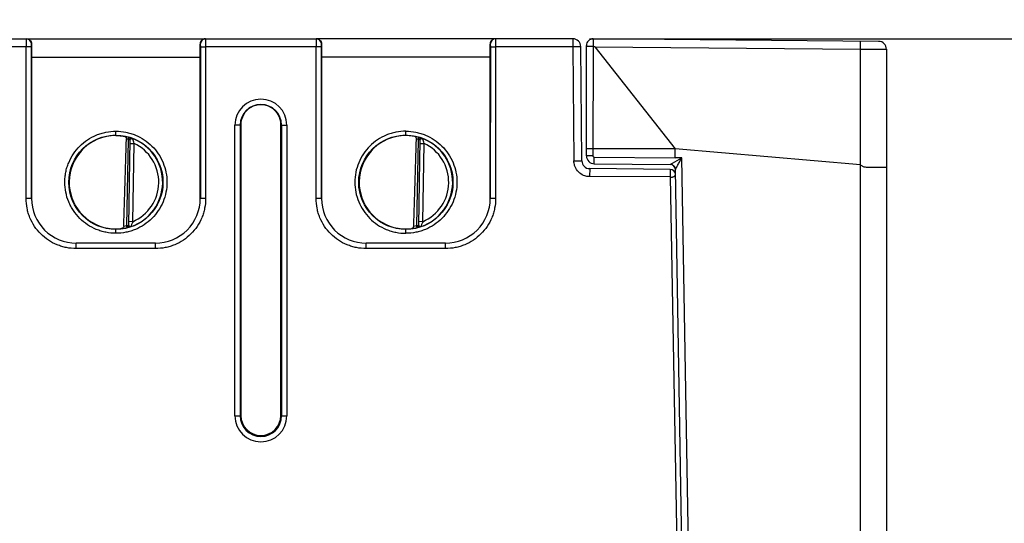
# Model space of a CAD drawing. Header units: inches. Extents: x 0 to 34, y 0 to 22.
# Tile 34 of 67: x 18.6 to 22.4, y 7 to 8.9. Entities that reach past the tile are written whole.
import ezdxf

# ---------------------------------------------------------------- set-up
doc = ezdxf.new("R2010")
doc.units = ezdxf.units.IN
doc.header["$LTSCALE"] = 1.87
doc.header["$MEASUREMENT"] = 0
doc.layers.get('0').update_dxf_attribs({"linetype": 'CONTINUOUS'})
doc.layers.add('DIMENSIONS', color=7, linetype='CONTINUOUS')
doc.styles.get("Standard").update_dxf_attribs({"font": 'txt', "width": 0.8})
doc.dimstyles.new('DIMSTYLE_1', dxfattribs={"dimtxt": 0.125, "dimasz": 0.18, "dimexe": 0.18, "dimexo": 0.0625, "dimgap": 0.09, "dimtad": 0, "dimtih": 1, "dimtoh": 1, "dimzin": 4, "dimdsep": 46, "dimtxsty": 'STANDARD', "dimblk": '_FILLED', "dimblk1": '_FILLED', "dimblk2": '_FILLED', "dimcen": 0.09, "dimadec": 0, "dimazin": 0, "dimtp": 0.01, "dimtm": 0.01, "dimtfac": 1, "dimtofl": 0, "dimtmove": 0, "dimatfit": 3, "dimldrblk": '_FILLED', "dimfxl": 1, "dimtolj": 1, "dimtzin": 4, "dimarcsym": 0})

# ---------------------------------------------------------------- blocks, each defined once
blk = doc.blocks.new('*D3')
at = {"layer": 'DIMENSIONS', "color": 2, "linetype": 'CONTINUOUS'}
blk.add_line((20.7804, 8.8465), (22.5948, 8.8465), dxfattribs=at)
at = {"layer": 'DIMENSIONS', "color": 2, "linetype": 'CONTINUOUS', "insert": (22.6573, 8.909), "char_height": 0.125, "width": 1.225, "attachment_point": 1, "line_spacing_factor": 0.9}
blk.add_mtext('4.11{\\Ftxt.shx;\\W1.000000;\\H0.125000; }[104.5]', dxfattribs=at)
blk = doc.blocks.new('_FILLED')
at = {"color": 0, "linetype": 'BYBLOCK'}
blk.add_solid([(0, 0), (-1, 0.174), (-1, -0.174)], dxfattribs=at)

msp = doc.modelspace()

# ---------------------------------------------------------------- linework, layer by layer
at = {"color": 7, "linetype": 'CONTINUOUS'}
for p, q in [((17.5455, 8.8465), (18.6447, 8.8465)), ((18.6437, 8.8162), (18.2246, 8.8162)), ((18.6439, 8.8465), (18.6437, 8.8162)), ((18.6637, 8.8164), (18.6437, 8.8162)), ((18.6437, 8.2409), (18.6437, 8.8162)), ((18.6455, 8.8465), (19.7447, 8.8465)), ((18.6637, 8.8164), (18.6639, 8.8265)), ((18.6638, 8.241), (18.6637, 8.8164)), ((18.6647, 8.8265), (18.6639, 8.8265)), ((19.3045, 8.8265), (19.3037, 8.8265)), ((19.3045, 8.8265), (19.3047, 8.8164)), ((19.3047, 8.8164), (19.3046, 8.241)), ((19.3047, 8.8164), (19.3148, 8.8162)), ((19.3245, 8.8465), (19.3247, 8.8162)), ((19.7437, 8.8162), (19.3246, 8.8162)), ((19.3246, 8.8162), (19.3246, 8.2409)), ((19.7439, 8.8465), (19.7437, 8.8162)), ((19.7637, 8.8164), (19.7437, 8.8162)), ((19.7437, 8.2409), (19.7437, 8.8162)), ((20.7179, 8.8465), (19.7455, 8.8465)), ((19.7637, 8.8164), (19.7639, 8.8265)), ((19.7638, 8.241), (19.7637, 8.8164)), ((19.7647, 8.8265), (19.7639, 8.8265)), ((20.4037, 8.8265), (20.4045, 8.8265)), ((20.4045, 8.8265), (20.4047, 8.8164)), ((20.4047, 8.8164), (20.4046, 8.241)), ((20.4047, 8.8164), (20.4247, 8.8162)), ((20.4245, 8.8465), (20.4247, 8.8162)), ((20.7179, 8.8162), (20.4246, 8.8162)), ((20.4246, 8.8162), (20.4246, 8.2409)), ((20.7179, 8.8465), (20.7179, 8.8162)), ((20.7179, 8.8162), (20.7217, 8.3833)), ((20.7517, 8.3838), (20.7479, 8.8167)), ((20.7692, 8.4024), (20.7692, 8.8213)), ((20.7944, 8.8187), (20.794, 8.4024)), ((21.8776, 8.8369), (20.7944, 8.8463)), ((20.7944, 8.8463), (20.7944, 8.8187)), ((20.8007, 8.8165), (21.8082, 8.8077)), ((20.8007, 8.8165), (21.1052, 8.4288)), ((18.6643, 8.7771), (18.6642, 8.2415)), ((18.6643, 8.7771), (19.3041, 8.7771)), ((19.3042, 8.2415), (19.3041, 8.7771)), ((19.7643, 8.7771), (19.7642, 8.2415)), ((20.4041, 8.7771), (19.7643, 8.7771)), ((20.4042, 8.2415), (20.4041, 8.7771)), ((21.8082, 6.0505), (21.8082, 8.8077)), ((21.8082, 8.8077), (21.9073, 8.8069)), ((21.9073, 8.8069), (21.9073, 6.0513)), ((19.4558, 8.5192), (19.4358, 8.519)), ((19.4358, 7.4166), (19.4358, 8.519)), ((19.458, 8.5203), (19.4558, 8.5192)), ((19.4558, 8.5192), (19.4558, 7.4168)), ((19.458, 8.5203), (19.4582, 7.418)), ((19.6102, 7.418), (19.6104, 8.5203)), ((19.6126, 8.5192), (19.6104, 8.5203)), ((19.6126, 8.5192), (19.6326, 8.519)), ((19.6126, 8.5192), (19.6126, 7.4168)), ((19.6326, 8.519), (19.6326, 7.4166)), ((18.9842, 8.4796), (18.9842, 8.4963)), ((20.0842, 8.4796), (20.0842, 8.4963)), ((19.0307, 8.4648), (19.025, 8.1386)), ((19.0307, 8.4648), (19.0328, 8.4722)), ((19.0307, 8.4648), (19.0385, 8.4647)), ((19.0328, 8.4724), (19.0328, 8.4728)), ((19.0347, 8.4724), (19.0328, 8.4728)), ((19.0328, 8.1381), (19.0385, 8.465)), ((19.0383, 8.4499), (19.0533, 8.4496)), ((19.0481, 8.153), (19.0533, 8.4496)), ((19.049, 8.4656), (19.0485, 8.4676)), ((20.1307, 8.4648), (20.125, 8.1386)), ((20.1307, 8.4648), (20.1328, 8.4722)), ((20.1307, 8.4648), (20.1385, 8.4647)), ((20.1328, 8.4724), (20.1328, 8.4728)), ((20.1347, 8.4724), (20.1328, 8.4728)), ((20.1328, 8.1381), (20.1385, 8.465)), ((20.1383, 8.4499), (20.1533, 8.4496)), ((20.1481, 8.153), (20.1533, 8.4496)), ((20.149, 8.4656), (20.1485, 8.4676)), ((20.794, 8.4288), (20.7692, 8.4288)), ((21.1052, 8.4288), (20.794, 8.4288)), ((21.8082, 8.3684), (21.1052, 8.4288)), ((21.1058, 8.3947), (21.1052, 8.4288)), ((20.794, 8.4024), (20.7692, 8.4024)), ((20.7989, 8.3974), (21.1058, 8.3948)), ((20.7989, 8.3724), (20.7989, 8.3974)), ((20.7989, 8.3724), (21.0868, 8.3699)), ((21.0868, 8.3699), (21.1306, 8.3945)), ((21.1308, 8.3947), (21.1058, 8.3947)), ((21.1581, 6.8435), (21.1308, 8.3947)), ((20.7814, 8.3541), (20.7811, 8.3239)), ((21.0871, 8.3514), (20.7814, 8.3541)), ((21.0871, 8.3514), (21.0871, 8.3212)), ((21.1329, 6.8435), (21.1066, 8.3503)), ((21.0871, 8.3225), (20.7811, 8.3239)), ((21.0871, 8.3225), (21.1129, 6.8447)), ((18.6638, 8.241), (18.6438, 8.2409)), ((18.6642, 8.2415), (18.6638, 8.241)), ((19.3042, 8.2415), (19.3046, 8.241)), ((19.3246, 8.2409), (19.3046, 8.241)), ((19.7638, 8.241), (19.7438, 8.2409)), ((19.7642, 8.2415), (19.7638, 8.241)), ((20.4046, 8.241), (20.4042, 8.2415)), ((20.4246, 8.2409), (20.4046, 8.241)), ((19.0481, 8.153), (19.0331, 8.1532)), ((19.0433, 8.1373), (19.0451, 8.1437)), ((19.0451, 8.1437), (19.0467, 8.1488)), ((20.1481, 8.153), (20.1331, 8.1532)), ((20.1433, 8.1373), (20.1451, 8.1437)), ((20.1451, 8.1437), (20.1467, 8.1488)), ((18.9842, 8.1089), (18.9842, 8.1255)), ((19.025, 8.1386), (19.0328, 8.1384)), ((19.0269, 8.1309), (19.025, 8.1386)), ((19.0269, 8.1306), (19.0269, 8.1309)), ((19.0269, 8.1306), (19.0286, 8.1308)), ((19.0286, 8.1308), (19.0345, 8.1323)), ((19.0426, 8.1348), (19.0433, 8.1373)), ((20.0842, 8.1089), (20.0842, 8.1255)), ((20.1137, 8.1339), (20.1141, 8.1362)), ((20.125, 8.1386), (20.1328, 8.1384)), ((20.1269, 8.1309), (20.125, 8.1386)), ((20.1269, 8.1306), (20.1269, 8.1309)), ((20.1269, 8.1306), (20.1286, 8.1308)), ((20.1286, 8.1308), (20.134, 8.1322)), ((20.1426, 8.1348), (20.1433, 8.1373)), ((18.8338, 8.0711), (18.8342, 8.0715)), ((19.1346, 8.0711), (18.8338, 8.0711)), ((18.8338, 8.0509), (18.8338, 8.0711)), ((19.1346, 8.0711), (19.1342, 8.0715)), ((19.1346, 8.0509), (19.1346, 8.0711)), ((19.9338, 8.0711), (19.9342, 8.0715)), ((20.2346, 8.0711), (19.9338, 8.0711)), ((19.9338, 8.0509), (19.9338, 8.0711)), ((20.2346, 8.0711), (20.2342, 8.0715)), ((20.2346, 8.0509), (20.2346, 8.0711)), ((19.1346, 8.0509), (18.8338, 8.0509)), ((20.2346, 8.0509), (19.9338, 8.0509)), ((19.4358, 7.4166), (19.4558, 7.4168)), ((19.4558, 7.4168), (19.4582, 7.418)), ((19.6126, 7.4168), (19.6102, 7.418)), ((19.6126, 7.4168), (19.6326, 7.4166))]:
    msp.add_line(p, q, dxfattribs=at)
at = {"color": 40, "linetype": 'CONTINUOUS'}
for p, q in [((21.0976, 8.3667), (21.0977, 8.3665)), ((21.0988, 8.3658), (21.099, 8.3656)), ((21.1012, 8.3636), (21.1015, 8.3633)), ((21.1018, 8.363), (21.102, 8.3627)), ((21.1034, 8.3607), (21.1036, 8.3604)), ((21.1039, 8.3601), (21.104, 8.3597)), ((21.104, 8.3597), (21.1042, 8.3594)), ((21.1056, 8.3562), (21.1057, 8.356)), ((21.1059, 8.3551), (21.106, 8.3549)), ((21.1063, 8.3534), (21.1064, 8.353))]:
    msp.add_line(p, q, dxfattribs=at)
for points in [[(21.0966, 8.3673), (21.0968, 8.3671), (21.097, 8.367), (21.0972, 8.3669), (21.0974, 8.3668)], [(21.0973, 8.3669), (21.0976, 8.3666), (21.0979, 8.3664), (21.0983, 8.3662)], [(21.0979, 8.3664), (21.0981, 8.3663), (21.0983, 8.3662), (21.0985, 8.366), (21.0987, 8.3659)], [(21.0986, 8.3659), (21.0989, 8.3657), (21.0992, 8.3655), (21.0995, 8.3652)], [(21.0992, 8.3655), (21.0994, 8.3653), (21.0995, 8.3652)], [(21.0995, 8.3652), (21.0997, 8.3651), (21.0998, 8.3649), (21.1, 8.3648), (21.1001, 8.3647), (21.1003, 8.3645), (21.1004, 8.3644), (21.1006, 8.3643), (21.1007, 8.3641), (21.1008, 8.364), (21.101, 8.3638), (21.1011, 8.3637), (21.1013, 8.3635), (21.1014, 8.3634), (21.1015, 8.3633)], [(21.1015, 8.3633), (21.1017, 8.3631), (21.1019, 8.3629)], [(21.102, 8.3627), (21.1022, 8.3625), (21.1023, 8.3623)], [(21.1023, 8.3624), (21.1025, 8.362), (21.1028, 8.3617), (21.103, 8.3614), (21.1032, 8.3611)], [(21.1025, 8.3621), (21.1027, 8.3619), (21.1028, 8.3617)], [(21.103, 8.3614), (21.1031, 8.3612), (21.1032, 8.361), (21.1034, 8.3608), (21.1035, 8.3606), (21.1037, 8.3604), (21.1038, 8.3602), (21.1039, 8.3599)], [(21.104, 8.3597), (21.1041, 8.3595), (21.1042, 8.3594), (21.1043, 8.3592), (21.1044, 8.359), (21.1045, 8.3588), (21.1046, 8.3586), (21.1047, 8.3584), (21.1048, 8.3583), (21.1049, 8.3581), (21.1049, 8.3579), (21.105, 8.3577), (21.1051, 8.3575), (21.1052, 8.3573), (21.1053, 8.3571)], [(21.1053, 8.3571), (21.1053, 8.357), (21.1054, 8.3568), (21.1054, 8.3567), (21.1055, 8.3565), (21.1056, 8.3563)], [(21.1055, 8.3565), (21.1056, 8.3561), (21.1057, 8.3557)], [(21.1057, 8.3558), (21.1058, 8.3557), (21.1058, 8.3555), (21.1059, 8.3553), (21.1059, 8.3551)], [(21.106, 8.355), (21.1061, 8.3546), (21.1061, 8.3542), (21.1062, 8.3538)], [(21.106, 8.3546), (21.1061, 8.3543), (21.1062, 8.3541)], [(21.1062, 8.3538), (21.1063, 8.3535), (21.1063, 8.3533), (21.1064, 8.353), (21.1064, 8.3527), (21.1064, 8.3525), (21.1065, 8.3522)], [(21.1064, 8.3526), (21.1065, 8.3523), (21.1065, 8.3519), (21.1065, 8.3515), (21.1066, 8.3511), (21.1066, 8.3507), (21.1066, 8.3503)], [(21.1065, 8.3519), (21.1065, 8.3517), (21.1065, 8.3514)], [(21.1066, 8.3511), (21.1066, 8.3508), (21.1066, 8.3506)]]:
    msp.add_lwpolyline(points, dxfattribs=at)
at = {"color": 7, "linetype": 'CONTINUOUS'}
for centre in [(18.9842, 8.3024), (20.0842, 8.3024)]:
    msp.add_circle(centre, 0.1787, dxfattribs=at)
for centre, radius, start, end in [((18.6439, 8.8265), 0.02, 0.0123, 89.9783), ((19.3245, 8.8265), 0.02, 90.0216, 179.9877), ((19.3246, 10.799), 1.9828, 269.7158, 270.0019), ((19.7439, 8.8265), 0.02, 0.0123, 89.9783), ((20.4245, 8.8265), 0.02, 90.0217, 179.9877), ((20.7179, 8.8165), 0.03, 0.5, 90), ((20.7942, 8.8213), 0.025, 89.5, 180), ((21.8773, 8.8069), 0.03, 0.0001, 89.4995), ((19.5342, 8.519), 0.0984, 0.004, 179.996), ((19.5342, 8.5192), 0.0784, 0.003, 179.997), ((19.5342, 8.5203), 0.0761, 359.978, 180.022), ((19.5328, 8.5187), 0.0783, 36.3684, 45.2914), ((18.9833, 8.3096), 0.17, 89.6888, 97.6024), ((20.0833, 8.3096), 0.17, 89.6888, 97.6024), ((20.0834, 8.3124), 0.1671, 81.4672, 89.7121), ((18.9842, 8.3025), 0.1767, 74.0301, 78.8369), ((18.9842, 8.3025), 0.1689, 74.0301, 76.2529), ((19.0307, 8.4652), 0.00787, 359.0024, 74.0539), ((18.9842, 8.3025), 0.1776, 289.2017, 68.7983), ((18.9842, 8.3025), 0.1626, 293.1447, 64.8553), ((20.0842, 8.3183), 0.1612, 77.7645, 81.4711), ((20.0842, 8.3025), 0.1767, 74.0301, 78.8369), ((20.0842, 8.3025), 0.1689, 74.0301, 76.2529), ((20.1307, 8.4652), 0.00787, 359.0024, 74.0539), ((20.0842, 8.3025), 0.1776, 289.2017, 68.7983), ((20.0842, 8.3025), 0.1626, 293.1447, 64.8553), ((20.7817, 8.3841), 0.03, 180.5007, 269.5), ((20.7992, 8.4024), 0.03, 180, 269.4914), ((21.0866, 8.3499), 0.02, 1.0018, 89.5), ((21.0869, 8.3314), 0.02, 1, 89.5), ((18.8342, 8.2414), 0.1699, 179.9808, 270.0007), ((19.1343, 8.2413), 0.1699, 269.9853, 0.042), ((19.9342, 8.2414), 0.1699, 179.9808, 270.0007), ((20.2343, 8.2413), 0.1699, 269.9853, 0.042), ((19.1944, 8.1017), 0.155, 160.6934, 162.3225), ((20.2944, 8.1017), 0.155, 160.6934, 162.3225), ((18.983, 8.2956), 0.1701, 260.4012, 270.3938), ((18.983, 8.2925), 0.1671, 270.398, 275.5774), ((18.9833, 8.2894), 0.1639, 275.5776, 277.9921), ((18.9842, 8.3025), 0.1767, 277.129, 283.9699), ((19.0051, 8.1358), 0.00873, 296.2607, 314.0401), ((18.9842, 8.3025), 0.1689, 280.1935, 283.9699), ((19.025, 8.1386), 0.00787, 308.9523, 358.9986), ((18.994, 8.2787), 0.1519, 285.441, 288.6328), ((20.083, 8.2956), 0.1701, 260.4012, 270.3938), ((20.083, 8.2923), 0.1669, 270.401, 277.9581), ((20.0842, 8.3025), 0.1767, 277.129, 283.9699), ((20.0842, 8.3025), 0.1689, 280.1935, 283.9699), ((20.125, 8.1386), 0.00787, 308.9523, 358.9986), ((20.0945, 8.2774), 0.1506, 285.2419, 288.6457), ((19.5342, 7.4166), 0.0984, 180.0026, 359.9974), ((19.5342, 7.4168), 0.0784, 180.0028, 359.9973), ((19.5342, 7.4181), 0.076, 180.0963, 359.9037), ((19.5334, 7.418), 0.0768, 347.0854, 0.0022)]:
    msp.add_arc(centre, radius, start, end, dxfattribs=at)
for centre, major_axis, ratio, start_param, end_param in [((18.6655, 8.7765), (0, 0.07), 0.017455, 0.775193, 1.56207), ((19.3029, 8.7765), (0, 0.07), 0.017455, -1.56207, -0.775193), ((19.7655, 8.7765), (0, 0.07), 0.017455, 0.775193, 1.56207), ((20.4029, 8.7765), (0, 0.07), 0.017455, -1.56207, -0.775193), ((18.9842, 8.3025), (0, 0.1771), 1, 0.132587, 2.974099), ((20.0842, 8.3025), (0, 0.1771), 1, 0.132587, 2.974099), ((19.0055, 11.0416), (0.078, 4.4693), 0.01745, -2.278156, -2.184524), ((20.1055, 11.0416), (0.078, 4.4693), 0.01745, -2.278156, -2.184524)]:
    msp.add_ellipse(centre, major_axis=major_axis, ratio=ratio, start_param=start_param, end_param=end_param, dxfattribs=at)
for points, knots in [([(18.6455, 8.8465), (18.6477, 8.8465), (18.6524, 8.8456), (18.6586, 8.8418), (18.6635, 8.8353), (18.6647, 8.8295), (18.6647, 8.8265)], [0, 0, 0, 0, 0.218378, 0.447733, 0.701735, 1, 1, 1, 1]), ([(19.3229, 8.8465), (19.3206, 8.8465), (19.316, 8.8456), (19.3098, 8.8418), (19.3049, 8.8353), (19.3037, 8.8295), (19.3037, 8.8265)], [0, 0, 0, 0, 0.218378, 0.447733, 0.701735, 1, 1, 1, 1]), ([(19.7455, 8.8465), (19.7477, 8.8465), (19.7524, 8.8456), (19.7586, 8.8418), (19.7635, 8.8353), (19.7647, 8.8295), (19.7647, 8.8265)], [0, 0, 0, 0, 0.218378, 0.447733, 0.701735, 1, 1, 1, 1]), ([(20.4229, 8.8465), (20.4206, 8.8465), (20.416, 8.8456), (20.4098, 8.8418), (20.4049, 8.8353), (20.4037, 8.8295), (20.4037, 8.8265)], [0, 0, 0, 0, 0.218378, 0.447733, 0.701735, 1, 1, 1, 1]), ([(20.7479, 8.8167), (20.7479, 8.8167), (20.7478, 8.8167), (20.7477, 8.8167), (20.7475, 8.8167), (20.7473, 8.8167), (20.747, 8.8166), (20.7464, 8.8166), (20.7455, 8.8166), (20.7443, 8.8166), (20.7427, 8.8165), (20.741, 8.8165), (20.739, 8.8165), (20.7369, 8.8164), (20.7336, 8.8164), (20.7292, 8.8163), (20.7237, 8.8163), (20.7198, 8.8162), (20.7179, 8.8162)], [0, 0, 0, 0, 0.001288, 0.004945, 0.010986, 0.019394, 0.030147, 0.043224, 0.07626, 0.118263, 0.168753, 0.227189, 0.293028, 0.365696, 0.44448, 0.617404, 0.805356, 1, 1, 1, 1]), ([(20.7692, 8.8174), (20.7692, 8.8175), (20.7694, 8.8177), (20.7697, 8.8178), (20.7702, 8.818), (20.7712, 8.8181), (20.7726, 8.8182), (20.7744, 8.8183), (20.7774, 8.8183), (20.7798, 8.8185), (20.7815, 8.8186)], [0, 0, 0, 0, 0.029188, 0.05261, 0.083217, 0.166759, 0.280031, 0.42209, 0.590977, 1, 1, 1, 1]), ([(20.7815, 8.8186), (20.7835, 8.8188), (20.7876, 8.8193), (20.7919, 8.8192), (20.794, 8.8187)], [0, 0, 0, 0, 0.487469, 1, 1, 1, 1]), ([(20.7944, 8.8187), (20.795, 8.8186), (20.796, 8.8183), (20.7977, 8.8179), (20.799, 8.8175), (20.8, 8.817), (20.8005, 8.8167), (20.8007, 8.8165)], [0, 0, 0, 0, 0.250049, 0.500089, 0.750094, 0.87501, 1, 1, 1, 1]), ([(21.8082, 8.8077), (21.8082, 8.8096), (21.8082, 8.8134), (21.8083, 8.8189), (21.8083, 8.8233), (21.8083, 8.8265), (21.8083, 8.8287), (21.8083, 8.8306), (21.8083, 8.8324), (21.8083, 8.8339), (21.8083, 8.8351), (21.8083, 8.836), (21.8082, 8.8365), (21.8082, 8.8369), (21.8082, 8.8371), (21.8082, 8.8373), (21.8082, 8.8374), (21.8082, 8.8375), (21.8082, 8.8375)], [0, 0, 0, 0, 0.194998, 0.38305, 0.55591, 0.634631, 0.707227, 0.773005, 0.831395, 0.881844, 0.9238, 0.956797, 0.969862, 0.980608, 0.989011, 0.995051, 0.998709, 1, 1, 1, 1]), ([(19.6047, 8.5492), (19.6057, 8.5469), (19.6089, 8.5376), (19.6103, 8.5277), (19.6103, 8.5203)], [0, 0, 0, 0, 0.250799, 1, 1, 1, 1]), ([(18.9842, 8.1089), (18.9715, 8.109), (18.9525, 8.1108), (18.9279, 8.1169), (18.904, 8.1254), (18.8759, 8.1405), (18.8464, 8.1647), (18.8261, 8.1893), (18.8131, 8.2111), (18.8022, 8.234), (18.793, 8.2645), (18.7899, 8.2962), (18.7911, 8.3216), (18.7939, 8.3404), (18.7985, 8.3589), (18.8071, 8.3827), (18.8221, 8.4109), (18.8463, 8.4404), (18.8759, 8.4647), (18.904, 8.4797), (18.9279, 8.4882), (18.9525, 8.4943), (18.9715, 8.4962), (18.9842, 8.4963)], [0, 0, 0, 0, 0.06244, 0.093739, 0.125022, 0.187503, 0.249986, 0.312457, 0.34373, 0.375004, 0.437474, 0.499945, 0.531219, 0.562494, 0.593769, 0.625044, 0.687521, 0.749998, 0.812479, 0.874962, 0.906256, 0.937567, 1, 1, 1, 1]), ([(18.9842, 8.4963), (18.9968, 8.4962), (19.0159, 8.4943), (19.0405, 8.4882), (19.0644, 8.4797), (19.0925, 8.4647), (19.122, 8.4404), (19.1463, 8.4109), (19.1643, 8.3772), (19.1754, 8.3406), (19.1792, 8.3026), (19.1754, 8.2645), (19.1643, 8.228), (19.1463, 8.1942), (19.122, 8.1647), (19.0925, 8.1405), (19.0644, 8.1254), (19.0405, 8.1169), (19.0159, 8.1108), (18.9968, 8.1089), (18.9842, 8.1089)], [0, 0, 0, 0, 0.062451, 0.093759, 0.12505, 0.187544, 0.250039, 0.312526, 0.375018, 0.437509, 0.5, 0.562491, 0.624981, 0.687474, 0.749961, 0.812456, 0.87495, 0.906241, 0.937549, 1, 1, 1, 1]), ([(18.9842, 8.4796), (18.9874, 8.4796), (18.9989, 8.4792), (19.0103, 8.4776), (19.0184, 8.4759)], [0, 0, 0, 0, 0.279277, 1, 1, 1, 1]), ([(20.0842, 8.4963), (20.0715, 8.4961), (20.0525, 8.4943), (20.0279, 8.4882), (20.004, 8.4797), (19.9759, 8.4647), (19.9464, 8.4404), (19.9221, 8.4109), (19.9041, 8.3772), (19.893, 8.3406), (19.8892, 8.3026), (19.893, 8.2645), (19.9041, 8.228), (19.9221, 8.1943), (19.9464, 8.1647), (19.9759, 8.1405), (20.004, 8.1254), (20.0279, 8.1169), (20.0525, 8.1109), (20.0715, 8.109), (20.0842, 8.1089)], [0, 0, 0, 0, 0.062459, 0.093764, 0.125054, 0.187553, 0.250051, 0.312535, 0.375025, 0.437513, 0.5, 0.562487, 0.624975, 0.687465, 0.749949, 0.812447, 0.874946, 0.906236, 0.937541, 1, 1, 1, 1]), ([(20.0842, 8.4963), (20.0968, 8.4962), (20.1159, 8.4943), (20.1405, 8.4882), (20.1644, 8.4797), (20.1925, 8.4647), (20.222, 8.4404), (20.2463, 8.4109), (20.2643, 8.3772), (20.2754, 8.3406), (20.2792, 8.3026), (20.2754, 8.2645), (20.2643, 8.228), (20.2463, 8.1942), (20.222, 8.1647), (20.1925, 8.1405), (20.1644, 8.1254), (20.1405, 8.1169), (20.1159, 8.1108), (20.0968, 8.1089), (20.0842, 8.1089)], [0, 0, 0, 0, 0.062451, 0.093759, 0.12505, 0.187544, 0.250039, 0.312526, 0.375018, 0.437509, 0.5, 0.562491, 0.624981, 0.687474, 0.749961, 0.812456, 0.87495, 0.906241, 0.937549, 1, 1, 1, 1]), ([(19.0184, 8.4759), (19.019, 8.4757), (19.0201, 8.4753), (19.0222, 8.4738), (19.0233, 8.472), (19.0237, 8.4706)], [0, 0, 0, 0, 0.226156, 0.462238, 1, 1, 1, 1]), ([(19.0237, 8.4706), (19.0238, 8.4703), (19.0242, 8.469), (19.0244, 8.4676), (19.0243, 8.4665)], [0, 0, 0, 0, 0.240753, 1, 1, 1, 1]), ([(19.0484, 8.468), (19.0457, 8.469), (19.0412, 8.4706), (19.0365, 8.4719), (19.0347, 8.4724)], [0, 0, 0, 0, 0.598471, 1, 1, 1, 1]), ([(19.0385, 8.465), (19.0385, 8.4652), (19.0387, 8.4654), (19.0391, 8.466), (19.0396, 8.4664), (19.04, 8.4667)], [0, 0, 0, 0, 0.1469, 0.372985, 1, 1, 1, 1]), ([(19.04, 8.4667), (19.0406, 8.467), (19.0419, 8.4676), (19.0434, 8.4679), (19.0441, 8.4681)], [0, 0, 0, 0, 0.468575, 1, 1, 1, 1]), ([(19.0441, 8.4681), (19.0445, 8.4682), (19.0459, 8.4684), (19.0474, 8.4684), (19.0484, 8.468)], [0, 0, 0, 0, 0.254381, 1, 1, 1, 1]), ([(19.0533, 8.4496), (19.0523, 8.4525), (19.0509, 8.4579), (19.0496, 8.4632), (19.049, 8.4656)], [0, 0, 0, 0, 0.554522, 1, 1, 1, 1]), ([(20.1217, 8.4741), (20.1212, 8.4745), (20.1202, 8.4753), (20.119, 8.4757), (20.1184, 8.4759)], [0, 0, 0, 0, 0.511689, 1, 1, 1, 1]), ([(20.1243, 8.4665), (20.1243, 8.4673), (20.1242, 8.4691), (20.1234, 8.4718), (20.1223, 8.4734), (20.1217, 8.4741)], [0, 0, 0, 0, 0.278812, 0.666729, 1, 1, 1, 1]), ([(20.1484, 8.468), (20.1457, 8.469), (20.1412, 8.4706), (20.1365, 8.4719), (20.1347, 8.4724)], [0, 0, 0, 0, 0.598471, 1, 1, 1, 1]), ([(20.1385, 8.465), (20.1385, 8.4652), (20.1387, 8.4654), (20.1391, 8.466), (20.1396, 8.4664), (20.14, 8.4667)], [0, 0, 0, 0, 0.1469, 0.372985, 1, 1, 1, 1]), ([(20.14, 8.4667), (20.1406, 8.467), (20.1419, 8.4676), (20.1434, 8.4679), (20.1441, 8.4681)], [0, 0, 0, 0, 0.468575, 1, 1, 1, 1]), ([(20.1441, 8.4681), (20.1445, 8.4682), (20.1459, 8.4684), (20.1474, 8.4684), (20.1484, 8.468)], [0, 0, 0, 0, 0.254381, 1, 1, 1, 1]), ([(20.1533, 8.4496), (20.1523, 8.4525), (20.1509, 8.4579), (20.1496, 8.4632), (20.149, 8.4656)], [0, 0, 0, 0, 0.554522, 1, 1, 1, 1]), ([(20.7217, 8.3833), (20.7236, 8.3833), (20.7274, 8.3834), (20.733, 8.3834), (20.7374, 8.3835), (20.7406, 8.3835), (20.7428, 8.3836), (20.7448, 8.3836), (20.7465, 8.3837), (20.748, 8.3837), (20.7493, 8.3837), (20.7502, 8.3838), (20.7507, 8.3838), (20.7511, 8.3838), (20.7513, 8.3838), (20.7515, 8.3838), (20.7516, 8.3838), (20.7517, 8.3838), (20.7517, 8.3838)], [0, 0, 0, 0, 0.194632, 0.382538, 0.555405, 0.634171, 0.706827, 0.772676, 0.83114, 0.881663, 0.923684, 0.956734, 0.96982, 0.980583, 0.989, 0.995048, 0.998711, 1, 1, 1, 1]), ([(20.7263, 8.3607), (20.7256, 8.3625), (20.723, 8.3698), (20.7218, 8.3775), (20.7217, 8.3833)], [0, 0, 0, 0, 0.250738, 1, 1, 1, 1]), ([(20.7989, 8.3974), (20.7983, 8.3975), (20.797, 8.3977), (20.7953, 8.3988), (20.7942, 8.4005), (20.794, 8.4018), (20.794, 8.4024)], [0, 0, 0, 0, 0.249909, 0.50001, 0.750043, 1, 1, 1, 1]), ([(21.1066, 8.3503), (21.1066, 8.3504), (21.1067, 8.3506), (21.1069, 8.351), (21.1072, 8.3516), (21.1077, 8.3524), (21.1082, 8.3533), (21.109, 8.3548), (21.1101, 8.3569), (21.1115, 8.3596), (21.1131, 8.3625), (21.1147, 8.3655), (21.117, 8.3697), (21.1199, 8.375), (21.1234, 8.3816), (21.1271, 8.3882), (21.1295, 8.3926), (21.1308, 8.3948)], [0, 0, 0, 0, 0.005097, 0.014397, 0.027825, 0.045209, 0.06631, 0.090596, 0.146214, 0.207411, 0.272217, 0.339842, 0.409618, 0.553391, 0.700661, 0.849917, 1, 1, 1, 1]), ([(21.8082, 8.3684), (21.8095, 8.3674), (21.8122, 8.3655), (21.8166, 8.3632), (21.8212, 8.3614), (21.8275, 8.3601), (21.834, 8.3599), (21.8403, 8.3599), (21.8464, 8.3599), (21.8537, 8.3599), (21.8622, 8.3598), (21.8701, 8.3598), (21.8774, 8.3598), (21.8841, 8.3598), (21.89, 8.3598), (21.8944, 8.3597), (21.8975, 8.3597), (21.8995, 8.3597), (21.9013, 8.3597), (21.9029, 8.3597), (21.9042, 8.3596), (21.9053, 8.3596), (21.906, 8.3596), (21.9065, 8.3596), (21.9068, 8.3596), (21.907, 8.3596), (21.9072, 8.3596), (21.9073, 8.3596), (21.9073, 8.3596), (21.9073, 8.3596)], [0, 0, 0, 0, 0.049023, 0.098189, 0.14691, 0.194928, 0.290002, 0.336787, 0.382558, 0.470912, 0.554853, 0.633687, 0.706477, 0.772439, 0.830974, 0.881508, 0.903627, 0.923576, 0.941302, 0.956751, 0.969879, 0.980665, 0.989088, 0.992407, 0.995129, 0.997251, 0.99877, 0.999686, 1, 1, 1, 1]), ([(20.7585, 8.3285), (20.7513, 8.3315), (20.7382, 8.3404), (20.7293, 8.3535), (20.7263, 8.3607)], [0, 0, 0, 0, 0.500004, 1, 1, 1, 1]), ([(21.0871, 8.3212), (21.0885, 8.3212), (21.0912, 8.3214), (21.095, 8.3221), (21.0985, 8.3231), (21.1015, 8.3245), (21.1039, 8.3261), (21.1056, 8.3279), (21.1067, 8.3298), (21.1069, 8.3311), (21.1069, 8.3318)], [0, 0, 0, 0, 0.169066, 0.332707, 0.483343, 0.61727, 0.733787, 0.832992, 0.919085, 1, 1, 1, 1]), ([(20.7811, 8.3239), (20.7792, 8.3239), (20.7715, 8.3244), (20.7638, 8.3263), (20.7585, 8.3285)], [0, 0, 0, 0, 0.249833, 1, 1, 1, 1]), ([(18.8338, 8.0509), (18.8214, 8.051), (18.8027, 8.0529), (18.7786, 8.0588), (18.7551, 8.0671), (18.7276, 8.0819), (18.6986, 8.1057), (18.6748, 8.1346), (18.66, 8.1622), (18.6517, 8.1856), (18.6457, 8.2098), (18.6439, 8.2285), (18.6437, 8.2409)], [0, 0, 0, 0, 0.124887, 0.187494, 0.25007, 0.375043, 0.50001, 0.624972, 0.74994, 0.812515, 0.87512, 1, 1, 1, 1]), ([(19.3246, 8.2409), (19.3245, 8.2285), (19.3226, 8.2098), (19.3167, 8.1856), (19.3083, 8.1622), (19.2936, 8.1346), (19.2698, 8.1057), (19.2408, 8.0819), (19.2133, 8.0671), (19.1898, 8.0588), (19.1657, 8.0529), (19.147, 8.051), (19.1346, 8.0509)], [0, 0, 0, 0, 0.124881, 0.187487, 0.250061, 0.37503, 0.499994, 0.624959, 0.749931, 0.812507, 0.875114, 1, 1, 1, 1]), ([(19.9338, 8.0509), (19.9214, 8.051), (19.9027, 8.0529), (19.8786, 8.0588), (19.8551, 8.0671), (19.8276, 8.0819), (19.7986, 8.1057), (19.7748, 8.1346), (19.76, 8.1622), (19.7517, 8.1856), (19.7457, 8.2098), (19.7439, 8.2285), (19.7437, 8.2409)], [0, 0, 0, 0, 0.124887, 0.187494, 0.25007, 0.375043, 0.50001, 0.624972, 0.74994, 0.812515, 0.87512, 1, 1, 1, 1]), ([(20.4246, 8.2409), (20.4245, 8.2285), (20.4226, 8.2098), (20.4167, 8.1856), (20.4083, 8.1622), (20.3936, 8.1346), (20.3698, 8.1057), (20.3408, 8.0819), (20.3133, 8.0671), (20.2898, 8.0588), (20.2657, 8.0529), (20.247, 8.051), (20.2346, 8.0509)], [0, 0, 0, 0, 0.124881, 0.187487, 0.250061, 0.37503, 0.499994, 0.624959, 0.749931, 0.812507, 0.875114, 1, 1, 1, 1]), ([(19.0141, 8.1362), (19.014, 8.1349), (19.0134, 8.1324), (19.012, 8.1303), (19.0111, 8.1295)], [0, 0, 0, 0, 0.530254, 1, 1, 1, 1]), ([(19.0328, 8.1381), (19.0328, 8.1378), (19.0333, 8.137), (19.0339, 8.1366), (19.0343, 8.1364)], [0, 0, 0, 0, 0.403862, 1, 1, 1, 1]), ([(19.0343, 8.1364), (19.0349, 8.136), (19.0363, 8.1354), (19.0377, 8.135), (19.0385, 8.1348)], [0, 0, 0, 0, 0.466494, 1, 1, 1, 1]), ([(19.0385, 8.1348), (19.0389, 8.1347), (19.0402, 8.1345), (19.0416, 8.1345), (19.0426, 8.1348)], [0, 0, 0, 0, 0.256837, 1, 1, 1, 1]), ([(20.1061, 8.1271), (20.1069, 8.1272), (20.1086, 8.1276), (20.1108, 8.129), (20.1127, 8.1311), (20.1134, 8.1329), (20.1137, 8.1339)], [0, 0, 0, 0, 0.229276, 0.464485, 0.716725, 1, 1, 1, 1]), ([(20.1328, 8.1381), (20.1328, 8.1378), (20.1333, 8.137), (20.1339, 8.1366), (20.1343, 8.1364)], [0, 0, 0, 0, 0.403862, 1, 1, 1, 1]), ([(20.1343, 8.1364), (20.1349, 8.136), (20.1363, 8.1354), (20.1377, 8.135), (20.1385, 8.1348)], [0, 0, 0, 0, 0.466494, 1, 1, 1, 1]), ([(20.1385, 8.1348), (20.1389, 8.1347), (20.1402, 8.1345), (20.1416, 8.1345), (20.1426, 8.1348)], [0, 0, 0, 0, 0.256837, 1, 1, 1, 1])]:
    msp.add_open_spline(points, degree=3, knots=knots, dxfattribs=at)
for points in [[(19.0358, 8.4711), (19.035, 8.4719), (19.0339, 8.4724), (19.0328, 8.4728)], [(19.0379, 8.468), (19.0383, 8.467), (19.0385, 8.4658), (19.0385, 8.4647)], [(20.1358, 8.4711), (20.135, 8.4719), (20.1339, 8.4724), (20.1328, 8.4728)], [(20.1379, 8.468), (20.1383, 8.467), (20.1385, 8.4658), (20.1385, 8.4647)], [(19.0089, 8.1279), (19.0081, 8.1275), (19.0071, 8.1272), (19.0061, 8.1271)], [(19.0299, 8.1325), (19.029, 8.1317), (19.028, 8.1312), (19.0269, 8.1309)], [(19.0299, 8.1321), (19.029, 8.1314), (19.028, 8.1308), (19.0269, 8.1306)], [(20.1299, 8.1325), (20.129, 8.1317), (20.128, 8.1312), (20.1269, 8.1309)], [(20.1299, 8.1321), (20.129, 8.1314), (20.128, 8.1308), (20.1269, 8.1306)]]:
    msp.add_open_spline(points, degree=3, dxfattribs=at)

# ---------------------------------------------------------------- dimensions: what is measured, and where the dimension line sits
at = {"layer": 'DIMENSIONS', "color": 2, "linetype": 'CONTINUOUS'}
dim = msp.add_ordinate_dim(feature_location=(20.7804, 8.8465), offset=(1.8144, 0), dtype=0, origin=(20.7179, 4.7319), dimstyle='DIMSTYLE_1', dxfattribs=at)
dim.commit()
dim.dimension.update_dxf_attribs({"geometry": '*D3', "text_midpoint": (23.2698, 8.8465)})

doc.saveas('drawing.dxf')
